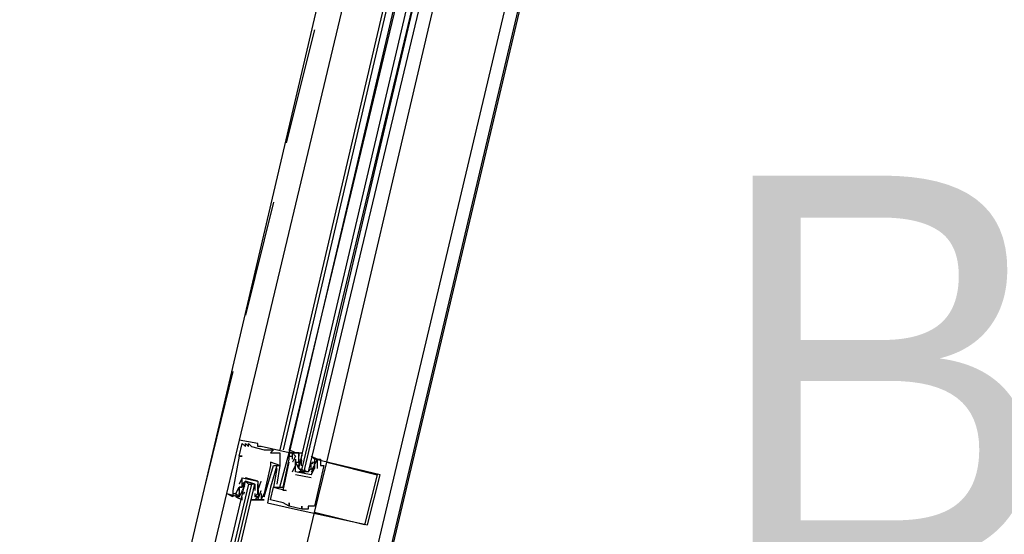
# Model space of a CAD drawing. Header units: feet. Extents: x -79 to 198, y -22 to 181.
# Tile 129 of 256: x 113.87 to 118.05, y 64.14 to 66.33. Entities that reach past the tile are written whole.
import ezdxf
from ezdxf.enums import TextEntityAlignment as Align

# ---------------------------------------------------------------- set-up
doc = ezdxf.new("R2010")
doc.units = ezdxf.units.FT
doc.layers.add('A-LINEA', color=7, linetype='CONTINUOUS')
doc.layers.add('A-TEXTO-PDF', color=3, linetype='CONTINUOUS')

msp = doc.modelspace()

# ---------------------------------------------------------------- linework, layer by layer
at = {"layer": 'A-LINEA'}
for p, q in [((121.8, 90.9511), (114.5867, 60.4578)), ((113.8667, 60.9778), (115.4933, 67.9244)), ((114.6133, 60.8044), (116.2533, 67.7378)), ((115.5067, 67.4978), (114.8, 64.5378)), ((115.6667, 67.4578), (114.9733, 64.4978)), ((115.68, 67.4578), (114.9867, 64.4978)), ((115.7067, 67.4444), (115.0133, 64.4844)), ((115.72, 67.4444), (115.0133, 64.4978)), ((115.1733, 64.4444), (115.8667, 67.4044)), ((115.12, 66.2844), (115, 65.8044)), ((114.9467, 65.5511), (114.8267, 65.0711)), ((114.7733, 64.8311), (114.6533, 64.3378)), ((114.8, 64.5378), (114.8, 64.5378)), ((114.8133, 64.5244), (114.8133, 64.5244)), ((114.8267, 64.5244), (114.8267, 64.5244)), ((114.8267, 64.5111), (114.8267, 64.5111)), ((114.84, 64.5244), (114.84, 64.5244)), ((114.84, 64.5111), (114.84, 64.5111)), ((114.8533, 64.5111), (114.8533, 64.5111)), ((114.88, 64.5244), (114.88, 64.5244)), ((114.88, 64.5111), (114.88, 64.5111)), ((114.8933, 64.5111), (114.8933, 64.5111)), ((114.9067, 64.4978), (114.9067, 64.4978)), ((114.92, 64.4978), (114.92, 64.4978)), ((114.9333, 64.4978), (114.9333, 64.4978)), ((114.9467, 64.4978), (114.9467, 64.4978)), ((115.0133, 64.4978), (115.0133, 64.4844)), ((115.0133, 64.4978), (115.0133, 64.4844)), ((115.0133, 64.4978), (115.0133, 64.4844)), ((114.8, 64.4711), (114.8, 64.4711)), ((114.8, 64.4711), (114.8, 64.4711)), ((114.8133, 64.4711), (114.8133, 64.4711)), ((114.9333, 64.4844), (114.9333, 64.4844)), ((114.9733, 64.4844), (114.9733, 64.4844)), ((115.0133, 64.4844), (115.0133, 64.4844)), ((115.0133, 64.4844), (115.0133, 64.4844)), ((115.0133, 64.4844), (115.0133, 64.4844)), ((115.0133, 64.4711), (115.0133, 64.4711)), ((115.0133, 64.4711), (115.0133, 64.4711)), ((115.0133, 64.4578), (115.0133, 64.4578)), ((115.0133, 64.4578), (115.0133, 64.4578)), ((115.0267, 64.4844), (115.0267, 64.4844)), ((115.0267, 64.4844), (115.0267, 64.4844)), ((115.0267, 64.4711), (115.0267, 64.4711)), ((115.0267, 64.4711), (115.0267, 64.4711)), ((115.0267, 64.4578), (115.0267, 64.4578)), ((115.04, 64.4711), (115.04, 64.4711)), ((115.04, 64.4578), (115.04, 64.4578)), ((115.0533, 64.4844), (115.0533, 64.4844)), ((115.0533, 64.4711), (115.0533, 64.4711)), ((115.0533, 64.4578), (115.0533, 64.4578)), ((115.0533, 64.4578), (115.0533, 64.4444)), ((115.0665, 64.448), (115.0655, 64.4599)), ((115.0659, 64.4427), (115.0656, 64.461)), ((115.0667, 64.4578), (115.0667, 64.4578)), ((115.1067, 64.4578), (115.1067, 64.4578)), ((115.12, 64.4578), (115.12, 64.4578)), ((115.1303, 64.4537), (115.1218, 64.4374)), ((115.1333, 64.4578), (115.1333, 64.4578)), ((115.1467, 64.4578), (115.1467, 64.4578)), ((114.9333, 64.4444), (114.9333, 64.4444)), ((114.9333, 64.4311), (114.9333, 64.4311)), ((114.9467, 64.4311), (114.9467, 64.4311)), ((114.96, 64.4311), (114.96, 64.4311)), ((114.96, 64.4178), (114.96, 64.4178)), ((114.9733, 64.4311), (114.9733, 64.4311)), ((114.9733, 64.4311), (114.9733, 64.4311)), ((115.0133, 64.4444), (115.0133, 64.4444)), ((115.0267, 64.4444), (115.0267, 64.4444)), ((115.0267, 64.4044), (115.04, 64.4311)), ((115.04, 64.4444), (115.04, 64.4444)), ((115.04, 64.4444), (115.04, 64.4444)), ((115.04, 64.4444), (115.04, 64.4444)), ((115.04, 64.4311), (115.04, 64.4311)), ((115.0532, 64.4213), (115.0522, 64.4332)), ((115.0533, 64.4444), (115.0533, 64.4444)), ((115.0533, 64.4311), (115.0533, 64.4311)), ((115.0658, 64.4289), (115.0652, 64.4493)), ((115.1067, 64.4311), (115.1067, 64.4444)), ((115.1067, 64.4444), (115.1067, 64.4444)), ((115.1067, 64.4178), (115.1067, 64.4178)), ((115.118, 64.4283), (115.1084, 64.4103)), ((115.1151, 64.4467), (115.1089, 64.4365)), ((115.1151, 64.42), (115.1089, 64.4098)), ((115.12, 64.4444), (115.12, 64.4444)), ((115.12, 64.4311), (115.12, 64.4311)), ((115.12, 64.4311), (115.12, 64.4311)), ((115.12, 64.4311), (115.12, 64.4311)), ((115.12, 64.4178), (115.12, 64.4178)), ((115.12, 64.4178), (115.12, 64.4178)), ((115.1333, 64.4178), (115.1333, 64.4178)), ((115.1467, 64.4311), (115.1467, 64.4311)), ((115.16, 64.4311), (115.16, 64.4311)), ((115.1733, 64.4444), (115.1733, 64.4444)), ((114.8133, 64.3778), (114.8133, 64.3778)), ((114.8133, 64.3778), (114.8133, 64.3778)), ((114.8267, 64.3778), (114.8267, 64.3778)), ((115.0267, 64.4044), (115.0267, 64.4044)), ((115.04, 64.4044), (115.04, 64.4044)), ((115.04, 64.4044), (115.04, 64.4044)), ((115.1067, 64.3778), (115.04, 64.3911)), ((115.04, 64.3911), (115.04, 64.3911)), ((115.0933, 64.4044), (115.0533, 64.4044)), ((115.0667, 64.4044), (115.08, 64.4044)), ((115.1067, 64.3911), (115.1067, 64.3911)), ((115.1067, 64.3911), (115.1067, 64.3911)), ((115.1067, 64.3778), (115.1067, 64.3778)), ((115.3867, 64.3911), (115.3867, 64.3911)), ((115.4, 64.3911), (115.4, 64.3911)), ((114.8, 64.3511), (114.8, 64.3511)), ((114.8, 64.3378), (114.8, 64.3378)), ((114.8, 64.3378), (114.8, 64.3378)), ((114.8, 64.3378), (114.8, 64.3378)), ((114.8133, 64.3378), (114.8133, 64.3378)), ((114.8153, 64.3273), (114.825, 64.3452)), ((114.8182, 64.3356), (114.8244, 64.3457)), ((114.8267, 64.3511), (114.8267, 64.3511)), ((114.84, 64.3511), (114.8533, 64.3511)), ((114.8667, 64.3378), (114.8667, 64.3378)), ((114.88, 64.3644), (114.88, 64.3644)), ((114.88, 64.3644), (114.88, 64.3644)), ((114.8801, 64.3342), (114.8812, 64.3223)), ((114.8809, 64.3267), (114.8814, 64.3063)), ((114.8933, 64.3644), (114.8933, 64.3644)), ((114.9333, 64.3378), (114.9333, 64.3378)), ((114.9467, 64.3378), (114.9467, 64.3378)), ((114.9467, 64.3378), (114.9467, 64.3378)), ((114.96, 64.3511), (114.96, 64.3511)), ((114.96, 64.3378), (114.96, 64.3378)), ((114.9733, 64.3378), (114.9733, 64.3378)), ((114.9867, 64.3378), (114.9867, 64.3378)), ((114.7467, 64.3111), (114.7467, 64.3111)), ((114.7733, 64.3244), (114.7733, 64.3244)), ((114.7733, 64.3111), (114.7733, 64.3111)), ((114.7867, 64.3111), (114.7867, 64.3111)), ((114.8, 64.3244), (114.8, 64.3244)), ((114.8, 64.3244), (114.8, 64.3244)), ((114.8, 64.3111), (114.8, 64.3111)), ((114.8, 64.2978), (114.8, 64.2978)), ((114.8031, 64.3019), (114.8115, 64.3181)), ((114.8133, 64.3244), (114.8133, 64.3244)), ((114.8133, 64.3111), (114.8133, 64.3244)), ((114.8133, 64.3111), (114.8133, 64.3111)), ((114.8133, 64.3111), (114.8133, 64.3111)), ((114.8182, 64.3089), (114.8244, 64.3191)), ((114.8533, 64.2978), (114.8533, 64.2978)), ((114.8667, 64.3111), (114.8667, 64.2978)), ((114.8667, 64.3111), (114.8667, 64.3111)), ((114.8667, 64.2978), (114.8667, 64.2978)), ((114.8667, 64.2844), (114.8667, 64.2844)), ((114.8668, 64.3076), (114.8678, 64.2957)), ((114.88, 64.3244), (114.88, 64.3244)), ((114.88, 64.3244), (114.88, 64.3244)), ((114.88, 64.3111), (114.88, 64.3111)), ((114.88, 64.2844), (114.88, 64.2844)), ((114.8808, 64.3129), (114.8811, 64.2946)), ((114.8933, 64.3244), (114.8933, 64.3244)), ((114.8933, 64.3111), (114.8933, 64.3111)), ((114.8933, 64.2978), (114.8933, 64.2978)), ((114.8933, 64.2844), (114.8933, 64.2844)), ((114.8933, 64.2844), (114.8933, 64.2844)), ((114.9067, 64.3111), (114.9067, 64.3111)), ((114.9067, 64.3111), (114.9067, 64.3111)), ((114.9067, 64.2978), (114.9067, 64.2978)), ((114.9067, 64.2844), (114.9067, 64.2844)), ((114.9333, 64.2844), (114.9333, 64.2844)), ((114.9867, 64.3244), (114.9867, 64.3244)), ((115, 64.3244), (115, 64.3244)), ((114.92, 64.2711), (114.92, 64.2711)), ((114.9867, 64.2711), (114.9867, 64.2711)), ((115.0133, 64.2711), (115.0133, 64.2711)), ((115.0133, 64.2578), (115.0133, 64.2578)), ((115.0133, 64.2578), (115.0133, 64.2578)), ((115.04, 64.2444), (115.04, 64.2444)), ((115.0667, 64.2578), (115.0667, 64.2578)), ((115.0667, 64.2444), (115.0667, 64.2444)), ((115.0667, 64.2444), (115.0667, 64.2444)), ((115.08, 64.2444), (115.08, 64.2444)), ((115.0933, 64.2578), (115.0933, 64.2578)), ((115.0933, 64.2444), (115.0933, 64.2444)), ((115.12, 64.2578), (115.12, 64.2578)), ((115.12, 64.2311), (115.12, 64.2311)), ((115.3333, 64.1778), (115.3333, 64.1778)), ((115.3467, 64.1778), (115.3467, 64.1778))]:
    msp.add_line(p, q, dxfattribs=at)
for points in [[(118.2, 75.6978), (115.0667, 62.4578), (114.5867, 60.4578), (117.1867, 59.8444), (117, 59.0311), (123.76, 57.4311), (119.2267, 38.2978), (126.2667, 36.6311)], [(115.8133, 67.4178), (115.0933, 64.4044), (115.08, 64.4044), (115.08, 64.4178), (115.7867, 67.4311), (115.0667, 64.4178), (115.0667, 64.4044), (115.0533, 64.4178), (115.76, 67.4311)], [(114.8, 64.5378), (114.7467, 64.3111), (114.8, 64.2978), (114.8, 64.3111)], [(114.9733, 64.3378), (115.0133, 64.4844), (114.8933, 64.5111), (114.88, 64.5111), (114.88, 64.5244), (114.8, 64.5378)], [(114.8, 64.4711), (114.8133, 64.5244), (114.8267, 64.5111), (114.8267, 64.5244), (114.84, 64.5111), (114.84, 64.5244), (114.8533, 64.5111), (114.9067, 64.4978), (114.92, 64.4978), (114.9333, 64.4978), (114.9467, 64.4978), (114.9333, 64.4844), (114.9733, 64.4844), (114.9733, 64.4311), (114.9333, 64.4444), (114.9333, 64.4311), (114.9067, 64.3111), (114.9067, 64.3111)], [(115.0267, 64.4844), (115.04, 64.4844), (115.0133, 64.4978)], [(115.0267, 64.4844), (115.04, 64.4844), (115.0133, 64.4978)], [(115.0267, 64.4844), (115.04, 64.4844), (115.0133, 64.4978)], [(114.8, 64.4711), (114.8133, 64.4711), (114.8, 64.4711), (114.7733, 64.3244), (114.7733, 64.3111), (114.7867, 64.3111), (114.8, 64.3378), (114.8, 64.3378)], [(114.96, 64.4311), (114.9333, 64.3378), (114.92, 64.2711), (115.04, 64.2444), (115.3467, 64.1778), (115.4, 64.3911), (115.12, 64.4578)], [(115.1333, 64.4178), (115.1333, 64.4578), (115.1467, 64.4578), (115.1467, 64.4311), (115.16, 64.4311), (115.12, 64.2578), (115.0933, 64.2578), (115.0933, 64.2444), (115.08, 64.2444), (115.0667, 64.2444), (115.0667, 64.2578), (115.0667, 64.2444), (115.0133, 64.2578), (115.0133, 64.2711), (115.0133, 64.2578), (114.9867, 64.2711), (114.9333, 64.2844), (114.9467, 64.3378), (115, 64.3244), (114.9867, 64.3244), (115.0133, 64.4444)], [(114.96, 64.4178), (114.9467, 64.3378), (114.9867, 64.3378), (115.0133, 64.4578), (115.0133, 64.4711), (115.0267, 64.4711), (115.0267, 64.4844), (115.0133, 64.4844), (115.0133, 64.4711), (115.0133, 64.4844), (115.0533, 64.4844), (115.0533, 64.4711), (115.0533, 64.4711)], [(115.0267, 64.4578), (115.0267, 64.4711), (115.0267, 64.4844), (115.04, 64.4711), (115.0267, 64.4444)], [(115.0533, 64.4178), (115.04, 64.4444), (115.0533, 64.4444), (115.0533, 64.4711), (115.0533, 64.4844), (115.04, 64.4844), (115.0667, 64.4844), (115.0667, 64.4711)], [(115.12, 64.4311), (115.1067, 64.3911), (115.04, 64.4044), (115.04, 64.4444), (115.04, 64.4578), (115.04, 64.4444), (115.0533, 64.4444), (115.0533, 64.4578)], [(115.12, 64.4578), (115.1067, 64.4711), (115.1333, 64.4578), (115.12, 64.4578), (115.12, 64.4444), (115.12, 64.4311), (115.12, 64.4178), (115.1067, 64.4044)], [(114.8667, 64.2844), (114.9067, 64.2844), (114.8933, 64.2844), (114.9067, 64.3111), (114.9067, 64.2978), (114.9467, 64.4311), (114.9733, 64.4311), (114.96, 64.3511)], [(115.0533, 64.4444), (115.0533, 64.4311), (115.0533, 64.4178), (115.0933, 64.4044), (115.1067, 64.4178), (115.1067, 64.4311)], [(115.1067, 64.3911), (115.1067, 64.3911), (115.12, 64.4178), (115.12, 64.4178)], [(115.3867, 64.3911), (115.3333, 64.1778), (115.12, 64.2311), (115.1733, 64.4444), (115.3867, 64.3911)], [(115.12, 64.4311), (115.12, 64.4178), (115.12, 64.4311), (115.12, 64.4444), (115.12, 64.4444)], [(114.8133, 64.3778), (114.8133, 64.3778), (114.8, 64.3511)], [(114.8, 64.3244), (114.8, 64.3378), (114.8, 64.3244), (114.8, 64.3378), (114.8133, 64.3378), (114.8133, 64.3778), (114.88, 64.3644), (114.88, 64.3244), (114.88, 64.3111)], [(114.88, 64.3644), (114.88, 64.3644), (114.8267, 64.3778)], [(114.44, 62.7244), (114.8267, 64.3644), (114.84, 64.3511), (114.4533, 62.7244)], [(114.48, 62.7111), (114.8667, 64.3511), (114.8533, 64.3511), (114.4667, 62.7244)], [(114.8667, 64.3511), (114.8267, 64.3644), (114.8133, 64.3378), (114.8, 64.3378), (114.8, 64.3111), (114.8, 64.2978), (114.7867, 64.3111), (114.7867, 64.2978), (114.8133, 64.2844), (114.8133, 64.2978)], [(114.8133, 64.3378), (114.8133, 64.3511), (114.8267, 64.3644), (114.8667, 64.3511), (114.8667, 64.3378), (114.8667, 64.3244)], [(114.8667, 64.2844), (114.8533, 64.2844), (114.88, 64.2844), (114.8667, 64.2844), (114.88, 64.2978), (114.8667, 64.2978), (114.88, 64.3111), (114.88, 64.3244), (114.88, 64.3511)], [(114.88, 64.3244), (114.88, 64.3244), (114.8933, 64.3644)], [(114.7733, 64.3111), (114.7733, 64.2978), (114.7467, 64.3111), (114.3733, 62.7378)], [(114.7733, 64.3111), (114.7733, 64.2978), (114.7467, 64.3111)], [(114.7733, 64.3111), (114.7733, 64.2978), (114.7467, 64.3111)], [(114.8933, 64.3111), (114.8933, 64.2978), (114.8933, 64.2844), (114.88, 64.2844), (114.8933, 64.3244)], [(114.3333, 60.8711), (114.7467, 62.6578), (115.12, 64.2311)]]:
    msp.add_lwpolyline(points, dxfattribs=at)

# ---------------------------------------------------------------- texts
at = {"layer": 'A-TEXTO-PDF'}
msp.add_text('BALCONY', height=1.646, dxfattribs=at).set_placement((122.0631, 64.0185), align=Align.CENTER)

doc.saveas('drawing.dxf')
